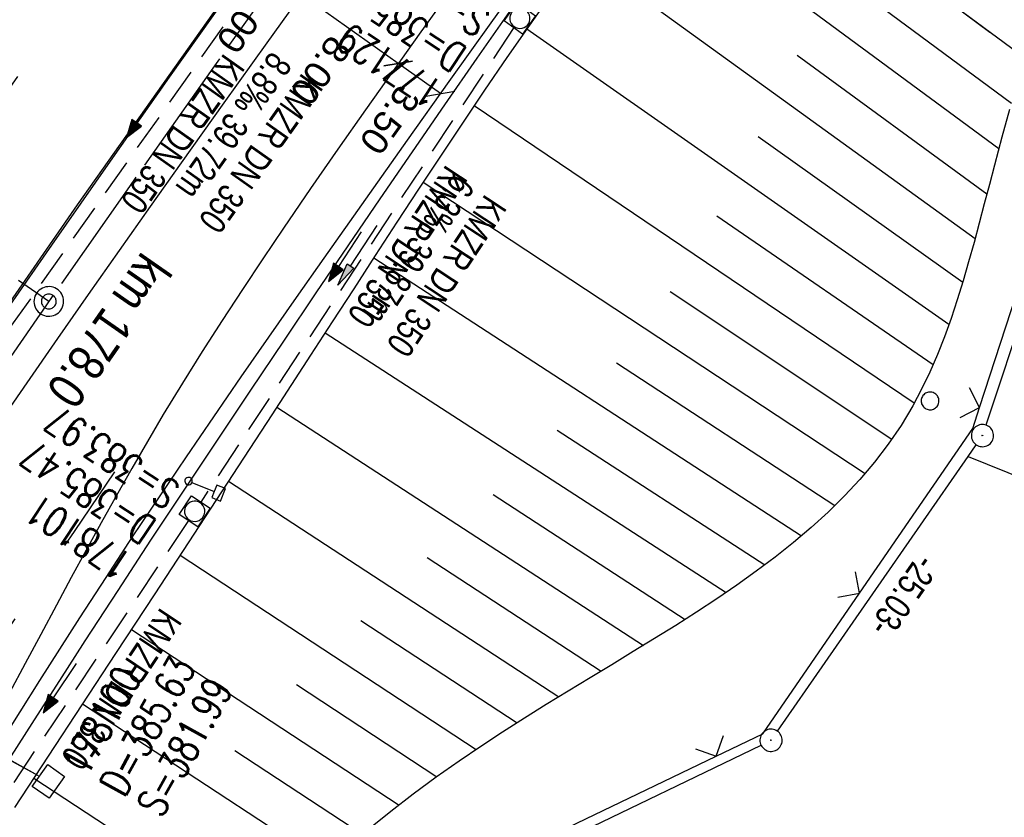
# Model space of a CAD drawing. Extents: x 508366 to 508911, y 448017 to 448810.
# Tile 42 of 46: x 508726 to 508792, y 448626 to 448680. Entities that reach past the tile are written whole.
import ezdxf

# ---------------------------------------------------------------- set-up
doc = ezdxf.new("R2010")
doc.units = 0
doc.header["$LTSCALE"] = 10
doc.header["$MEASUREMENT"] = 0
for name, pattern in [('ACHSE', [5.5, 4, -0.5, 0.5, -0.5]), ('AUSGEZOGEN', [0]), ('LT00', [0]), ('LT02', [0.4, 0.2, -0.2]), ('LT12', [0.4, 0.3, -0.1]), ('LT17', [0.15, 0.1, -0.05]), ('STRICHLINIE2', [0.375, 0.25, -0.125])]:
    doc.linetypes.add(name, pattern=pattern)
doc.layers.get('0').update_dxf_attribs({"linetype": 'LT00'})
for name, color, linetype in [('--EK_FBR', 250, 'LT00'), ('--EK_Halt-Pfeil', 4, 'LT00'), ('--EK_Haltung', 7, 'STRICHLINIE2'), ('--EK_Haltung-Text', 140, 'LT00'), ('--EK_Schacht-Text', 5, 'LT00'), ('--EK_ST-93-1', 30, 'LT17'), ('--EL_DFK_AB_L', 21, 'LT00'), ('--EL_DFK_AB_P', 7, 'LT00'), ('--EL_Halt-Pfeil', 4, 'LT00'), ('--EL_Haltung', 182, 'STRICHLINIE2'), ('--EL_Haltung-Text', 182, 'LT00'), ('-AX-093', 35, 'ACHSE'), ('-ST-93-1', 250, 'LT00'), ('-ST-93-5', 250, 'LT00'), ('ABSTAND', 8, 'LT00'), ('BEMAßUNG', 255, 'Continuous'), ('DFK_AB_L', 21, 'LT00'), ('DFK_AB_P', 7, 'LT00'), ('DFK_KATASTER', 250, 'LT00'), ('DFK_VERMPKT', 252, 'LT00'), ('DL', 182, 'LT12'), ('PFEIL', 140, 'AUSGEZOGEN'), ('V124_BOSCHUNG', 250, 'LT00'), ('V125_AFBR_BAB', 250, 'LT00'), ('V125_BOESCH', 250, 'LT00'), ('V125_BOSCHUNG', 250, 'LT00'), ('V125_GRABEN', 250, 'LT00'), ('V125_H_BORD', 8, 'LT00'), ('V125_KA_MULD', 182, 'LT00'), ('V125_LD_MARK', 250, 'LT00'), ('V125_LG_MARK', 250, 'LT02'), ('V125_SCHILD_K', 1, 'LT00'), ('V125_U_SCHACH', 182, 'LT00'), ('V125_ZAUN', 40, 'LT00')]:
    doc.layers.add(name, color=color, linetype=linetype)
doc.styles.add('Arial', font='ARIAL.TTF')
doc.styles.add('Arial Fett', font='txt', dxfattribs={"width": 0.8})
doc.styles.add('Haltungsbeschriftung', font='ARIAL.TTF', dxfattribs={"width": 0.75})
doc.styles.add('schachtbeschriftung', font='romans.shx', dxfattribs={"width": 0.75, "height": 2})
doc.styles.get("Standard").update_dxf_attribs({"font": 'ARIAL.TTF'})

# ---------------------------------------------------------------- blocks, each defined once
blk = doc.blocks.new('SYMB7010')
at = {"color": 0, "linetype": 'ByBlock'}
for points in [[(-0.031408, 0.499213), (-0.093728, 0.49134), (-0.15457, 0.475719), (-0.212975, 0.452595), (-0.268021, 0.422333), (-0.31884, 0.385411), (-0.36463, 0.342411), (-0.40467, 0.29401), (-0.438329, 0.240973), (-0.465074, 0.184136), (-0.484486, 0.124395), (-0.496256, 0.062692), (-0.5002, 0)], [(-0.5002, 0), (-0.496256, -0.062692), (-0.484486, -0.124395), (-0.465075, -0.184136), (-0.438329, -0.240973), (-0.404671, -0.29401), (-0.36463, -0.342411), (-0.31884, -0.385411), (-0.268021, -0.422333), (-0.212975, -0.452595), (-0.154571, -0.475719), (-0.093728, -0.49134), (-0.031408, -0.499213), (0.031408, -0.499213)], [(0.5002, 0), (0.496256, 0.062692), (0.484485, 0.124395), (0.465074, 0.184136), (0.438329, 0.240973), (0.40467, 0.29401), (0.36463, 0.342411), (0.31884, 0.385411), (0.268021, 0.422333), (0.212975, 0.452595), (0.15457, 0.475719), (0.093728, 0.49134), (0.031408, 0.499213), (-0.031408, 0.499213)], [(0.031408, -0.499213), (0.093728, -0.491341), (0.15457, -0.475719), (0.212975, -0.452595), (0.268021, -0.422333), (0.31884, -0.385411), (0.36463, -0.342411), (0.404671, -0.294011), (0.438329, -0.240974), (0.465075, -0.184136), (0.484486, -0.124395), (0.496256, -0.062692), (0.500201, 0)]]:
    blk.add_lwpolyline(points, dxfattribs=at)
blk = doc.blocks.new('SYMB0003')
at = {"color": 0, "linetype": 'ByBlock'}
for p, q in [((-0.015712, 0), (0.010166, 0.012015)), ((0, -0.021257), (-0.015712, 0)), ((0.010166, 0.012015), (0, -0.021257))]:
    blk.add_line(p, q, dxfattribs=at)
for points in [[(-0.031395, 0.499013), (-0.093691, 0.491144), (-0.154509, 0.475528), (-0.21289, 0.452414), (-0.267913, 0.422164), (-0.318712, 0.385257), (-0.364484, 0.342274), (-0.404509, 0.293893), (-0.438154, 0.240877), (-0.464888, 0.184062), (-0.484292, 0.124345), (-0.496058, 0.062667), (-0.5, 0)], [(0.5, 0), (0.496057, 0.062667), (0.484292, 0.124345), (0.464888, 0.184062), (0.438153, 0.240877), (0.404509, 0.293893), (0.364484, 0.342274), (0.318712, 0.385257), (0.267913, 0.422164), (0.21289, 0.452414), (0.154509, 0.475528), (0.093691, 0.491144), (0.031395, 0.499013), (-0.031395, 0.499013)], [(-0.5, 0), (-0.496058, -0.062667), (-0.484292, -0.124345), (-0.464888, -0.184062), (-0.438154, -0.240877), (-0.404509, -0.293893), (-0.364485, -0.342274), (-0.318712, -0.385257), (-0.267914, -0.422164), (-0.21289, -0.452414), (-0.154509, -0.475529), (-0.093691, -0.491144), (-0.031395, -0.499014), (0.031395, -0.499014)], [(0.031395, -0.499014), (0.093691, -0.491144), (0.154509, -0.475529), (0.21289, -0.452414), (0.267914, -0.422164), (0.318712, -0.385257), (0.364485, -0.342274), (0.404509, -0.293893), (0.438154, -0.240877), (0.464889, -0.184062), (0.484292, -0.124345), (0.496058, -0.062667), (0.5, 0)]]:
    blk.add_lwpolyline(points, dxfattribs=at)
blk = doc.blocks.new('SYMB2')
at = {"color": 0, "linetype": 'ByBlock', "flags": 128}
for points in [[(-0.031395, 0.499013), (-0.093691, 0.491144), (-0.154509, 0.475528), (-0.21289, 0.452414), (-0.267913, 0.422164), (-0.318712, 0.385257), (-0.364484, 0.342274), (-0.404509, 0.293893), (-0.438154, 0.240877), (-0.464888, 0.184062), (-0.484292, 0.124345), (-0.496058, 0.062667), (-0.5, 0)], [(0.5, 0), (0.496057, 0.062667), (0.484292, 0.124345), (0.464888, 0.184062), (0.438153, 0.240877), (0.404509, 0.293893), (0.364484, 0.342274), (0.318712, 0.385257), (0.267913, 0.422164), (0.21289, 0.452414), (0.154509, 0.475528), (0.093691, 0.491144), (0.031395, 0.499013), (-0.031395, 0.499013)], [(-0.5, 0), (-0.496058, -0.062667), (-0.484292, -0.124345), (-0.464888, -0.184062), (-0.438154, -0.240877), (-0.404509, -0.293893), (-0.364485, -0.342274), (-0.318712, -0.385257), (-0.267914, -0.422164), (-0.21289, -0.452414), (-0.154509, -0.475529), (-0.093691, -0.491144), (-0.031395, -0.499014), (0.031395, -0.499014)], [(0.031395, -0.499014), (0.093691, -0.491144), (0.154509, -0.475529), (0.21289, -0.452414), (0.267914, -0.422164), (0.318712, -0.385257), (0.364485, -0.342274), (0.404509, -0.293893), (0.438154, -0.240877), (0.464889, -0.184062), (0.484292, -0.124345), (0.496058, -0.062667), (0.5, 0)]]:
    blk.add_lwpolyline(points, dxfattribs=at)
blk = doc.blocks.new('Pfreil3')
at = {"layer": 'PFEIL'}
blk.add_hatch(color=256, dxfattribs=at).paths.add_polyline_path([(-1.549, 0.273), (-1.549, -0.273), (0, 0)])
for p, q in [((-1.549, 0), (-4.831, 0)), ((-1.549, -0.273), (-1.549, 0.273)), ((-1.549, 0.273), (0, 0)), ((0, 0), (-1.549, -0.273))]:
    blk.add_line(p, q, dxfattribs=at)
blk = doc.blocks.new('SYMB1263')
at = {"color": 0, "linetype": 'ByBlock'}
for p, q in [((0.014231, 0.098982), (-0.014231, 0.098982)), ((-0.014231, -0.098982), (0.014232, -0.098982))]:
    blk.add_line(p, q, dxfattribs=at)
for points in [[(0, 0.1), (0, 0.75), (0.18, 0.75), (0.18, 1), (-0.18, 1), (-0.18, 0.75), (0, 0.75)], [(-0.014231, 0.098982), (-0.041542, 0.090963), (-0.065486, 0.075575), (-0.084125, 0.054064), (-0.095949, 0.028173), (-0.1, 0)], [(-0.1, 0), (-0.095949, -0.028173), (-0.084125, -0.054064), (-0.065486, -0.075575), (-0.041541, -0.090963), (-0.014231, -0.098982)], [(0.1, 0), (0.095949, 0.028173), (0.084125, 0.054064), (0.065486, 0.075575), (0.041541, 0.090963), (0.014231, 0.098982)], [(0.014232, -0.098982), (0.041542, -0.090963), (0.065486, -0.075575), (0.084125, -0.054064), (0.095949, -0.028173), (0.1, 0)]]:
    blk.add_lwpolyline(points, dxfattribs=at)
blk = doc.blocks.new('SYMB0024')
at = {"color": 0, "linetype": 'ByBlock'}
for p, q in [((-0.5, 0.5), (0, 0)), ((0, 0), (0.5, 0.5))]:
    blk.add_line(p, q, dxfattribs=at)
blk = doc.blocks.new('SYMB1210')
at = {"color": 0, "linetype": 'ByBlock'}
blk.add_line((0.018815, -0.179014), (0.055623, -0.17119), dxfattribs=at)
for points in [[(-0.2, -0.2), (-0.2, 0.2), (0.2, 0.2), (0.2, -0.2), (-0.2, -0.2)], [(0.018815, 0.179014), (-0.018815, 0.179014), (-0.055623, 0.17119), (-0.09, 0.155885), (-0.120444, 0.133766), (-0.145623, 0.105801), (-0.164438, 0.073213), (-0.176067, 0.037424), (-0.18, 0)], [(0.18, 0), (0.176067, 0.037424), (0.164438, 0.073213), (0.145623, 0.105801), (0.120444, 0.133766), (0.09, 0.155885), (0.055623, 0.17119), (0.018815, 0.179014)], [(-0.18, 0), (-0.176067, -0.037424), (-0.164438, -0.073213), (-0.145623, -0.105801), (-0.120444, -0.133766), (-0.09, -0.155885), (-0.055623, -0.17119), (-0.018815, -0.179014), (0.018815, -0.179014)], [(0.055623, -0.17119), (0.09, -0.155885), (0.120444, -0.133766), (0.145623, -0.105801), (0.164438, -0.073213), (0.176067, -0.037424), (0.18, 0)]]:
    blk.add_lwpolyline(points, dxfattribs=at)
blk = doc.blocks.new('_Oblique')
at = {"color": 0, "linetype": 'ByBlock', "lineweight": -2}
blk.add_line((-0.5, -0.5), (0.5, 0.5), dxfattribs=at)
blk = doc.blocks.new('SYMB0070')
at = {"color": 0, "linetype": 'ByBlock'}
for p, q in [((-0.5, 0), (0.2, 0)), ((0.5, 0), (0.2, 0.1)), ((0.2, 0.1), (0.2, 0)), ((0.468, 0), (0.21, 0.086)), ((0.21, 0.086), (0.21, -0.086)), ((0.21, -0.086), (0.468, 0)), ((0.22, -0.072), (0.437, 0)), ((0.23, -0.058), (0.405, 0)), ((0.24, -0.045), (0.374, 0)), ((0.342, 0), (0.25, 0.031)), ((0.25, 0.031), (0.25, -0.031)), ((0.25, -0.031), (0.342, 0)), ((0.26, -0.017), (0.31, 0)), ((0.27, -0.003), (0.279, 0))]:
    blk.add_line(p, q, dxfattribs=at)
for points in [[(0.2, 0), (0.2, -0.1), (0.5, 0)], [(0.437, 0), (0.22, 0.072), (0.22, -0.072)], [(0.405, 0), (0.23, 0.058), (0.23, -0.058)], [(0.374, 0), (0.24, 0.045), (0.24, -0.045)], [(0.31, 0), (0.26, 0.017), (0.26, -0.017)], [(0.279, 0), (0.27, 0.003), (0.27, -0.003)]]:
    blk.add_lwpolyline(points, dxfattribs=at)

msp = doc.modelspace()

# ---------------------------------------------------------------- linework, layer by layer
at = {"layer": '--EK_FBR', "color": 2}
for points in [[(508789.824, 448750.717), (508786.067, 448745.698), (508771.843, 448726.472), (508757.47, 448706.792), (508743.579, 448687.553), (508729.456, 448667.609), (508715.295, 448647.154), (508700.427, 448624.898), (508687.452, 448604.877), (508674.014, 448583.308), (508661.318, 448562.04), (508649.445, 448541.184), (508637.956, 448519.937), (508626.469, 448497.705), (508616.197, 448476.875)], [(508724.008, 448652.6), (508726.063, 448655.592), (508728.131, 448658.575), (508730.211, 448661.55), (508732.299, 448664.519), (508734.395, 448667.483), (508736.496, 448670.443), (508739.376, 448674.49), (508742.26, 448678.533), (508745.148, 448682.574)]]:
    msp.add_lwpolyline(points, dxfattribs=at)
at = {"layer": '--EK_FBR'}
msp.add_lwpolyline([(508760.21, 448683.841), (508757.373, 448679.885), (508754.541, 448675.925), (508751.717, 448671.959), (508748.9, 448667.987), (508746.094, 448664.008), (508744.219, 448661.336), (508742.351, 448658.66), (508740.491, 448655.978), (508738.641, 448653.29), (508736.803, 448650.593), (508734.977, 448647.888), (508733.167, 448645.173), (508731.374, 448642.447), (508729.599, 448639.709), (508728.251, 448637.602), (508726.913, 448635.489), (508725.58, 448633.372), (508724.252, 448631.253)], dxfattribs=at)
at = {"layer": '--EK_Haltung'}
for p, q in [((508745.781, 448688.806), (508723.703, 448657.611)), ((508758.915, 448679.562), (508737.788, 448647.534)), ((508736.959, 448646.284), (508715.638, 448614.333)), ((508726.844, 448629.038), (508712.263, 448637.121))]:
    msp.add_line(p, q, dxfattribs=at)
at = {"layer": '--EK_ST-93-1', "ltscale": 2.5}
msp.add_line((508727.531, 448661.076), (508694.643, 448683.844), dxfattribs=at)
at = {"layer": '--EL_DFK_AB_L'}
for p, q in [((508819.235, 448738.952), (508790.785, 448652.729)), ((508789.58, 448650.619), (508790.123, 448651.403)), ((508776.708, 448632.066), (508789.58, 448650.619)), ((508753.95, 448620.68), (508775.605, 448631.123))]:
    msp.add_line(p, q, dxfattribs=at)
at = {"layer": '--EL_Haltung'}
for p, q in [((508745.781, 448688.806), (508723.703, 448657.611)), ((508758.915, 448679.562), (508737.788, 448647.534)), ((508736.959, 448646.284), (508715.638, 448614.333)), ((508726.844, 448629.038), (508712.263, 448637.121))]:
    msp.add_line(p, q, dxfattribs=at)
at = {"layer": '-AX-093', "ltscale": 0.2}
msp.add_lwpolyline([(508791.966, 448749.86), (508790.428, 448747.798), (508784.597, 448739.965), (508778.778, 448732.122), (508772.974, 448724.269), (508767.187, 448716.403), (508761.42, 448708.523), (508755.674, 448700.627), (508749.954, 448692.712), (508744.261, 448684.779), (508738.597, 448676.823), (508732.966, 448668.846), (508727.369, 448660.843), (508721.81, 448652.815), (508716.291, 448644.758), (508710.815, 448636.673), (508705.385, 448628.557), (508700.002, 448620.409)], dxfattribs=at)
at = {"layer": 'BEMAßUNG'}
for p, q in [((508751.11, 448677.143), (508744.59, 448681.791)), ((508753.961, 448675.11), (508751.11, 448677.143))]:
    msp.add_line(p, q, dxfattribs=at)
at = {"layer": 'DFK_AB_L'}
for p, q in [((508819.235, 448738.952), (508790.785, 448652.729)), ((508789.58, 448650.619), (508790.123, 448651.403)), ((508776.708, 448632.066), (508789.58, 448650.619)), ((508753.95, 448620.68), (508775.605, 448631.123))]:
    msp.add_line(p, q, dxfattribs=at)
at = {"layer": 'DFK_KATASTER'}
msp.add_line((508789.58, 448650.619), (508820.981, 448637.829), dxfattribs=at)
at = {"layer": 'DL'}
msp.add_line((508726.844, 448629.038), (508712.263, 448637.121), dxfattribs=at)
at = {"layer": 'V124_BOSCHUNG'}
msp.add_line((508770.648, 448694.392), (508791.053, 448679.267), dxfattribs=at)
at = {"layer": 'V125_AFBR_BAB', "color": 0}
for points in [[(508789.824, 448750.717), (508786.067, 448745.698), (508771.843, 448726.472), (508757.47, 448706.792), (508743.579, 448687.553), (508729.456, 448667.609), (508715.295, 448647.154), (508700.427, 448624.898), (508687.452, 448604.877), (508674.014, 448583.308), (508661.318, 448562.04), (508649.445, 448541.184), (508637.956, 448519.937), (508626.469, 448497.705), (508616.197, 448476.875)], [(508724.008, 448652.6), (508726.063, 448655.592), (508728.131, 448658.575), (508730.211, 448661.55), (508732.299, 448664.519), (508734.395, 448667.483), (508736.496, 448670.443), (508739.376, 448674.49), (508742.26, 448678.533), (508745.148, 448682.574)]]:
    msp.add_lwpolyline(points, dxfattribs=at)
at = {"layer": 'V125_AFBR_BAB'}
msp.add_lwpolyline([(508760.21, 448683.841), (508757.373, 448679.885), (508754.541, 448675.925), (508751.717, 448671.959), (508748.9, 448667.987), (508746.094, 448664.008), (508744.219, 448661.336), (508742.351, 448658.66), (508740.491, 448655.978), (508738.641, 448653.29), (508736.803, 448650.593), (508734.977, 448647.888), (508733.167, 448645.173), (508731.374, 448642.447), (508729.599, 448639.709), (508728.251, 448637.602), (508726.913, 448635.489), (508725.58, 448633.372), (508724.252, 448631.253)], dxfattribs=at)
at = {"layer": 'V125_BOESCH'}
msp.add_lwpolyline([(508792.384, 448674.038), (508791.868, 448672.17), (508791.361, 448670.288), (508791.018, 448668.983), (508790.676, 448667.675), (508790.331, 448666.366), (508789.98, 448665.059), (508789.618, 448663.76), (508789.242, 448662.47), (508788.846, 448661.194), (508788.427, 448659.936), (508787.982, 448658.698), (508787.505, 448657.485), (508786.993, 448656.3), (508786.441, 448655.147), (508785.846, 448654.029), (508785.053, 448652.709), (508784.191, 448651.444), (508783.265, 448650.23), (508782.278, 448649.063), (508781.234, 448647.941), (508780.136, 448646.858), (508778.988, 448645.812), (508777.794, 448644.799), (508776.556, 448643.814), (508775.279, 448642.855), (508773.965, 448641.918), (508772.619, 448640.999), (508771.245, 448640.095), (508769.845, 448639.201), (508768.423, 448638.314), (508766.983, 448637.431), (508765.529, 448636.548), (508764.063, 448635.66), (508762.59, 448634.765), (508761.112, 448633.859), (508759.635, 448632.937), (508758.16, 448631.997), (508756.692, 448631.035), (508755.235, 448630.047), (508753.674, 448628.946), (508752.135, 448627.811), (508750.621, 448626.643), (508749.139, 448625.442)], dxfattribs=at)
at = {"layer": 'V125_BOSCHUNG'}
for p, q in [((508770.648, 448694.392), (508793.377, 448677.544)), ((508767.052, 448689.538), (508791.66, 448671.403)), ((508763.428, 448684.586), (508790.051, 448665.32)), ((508780.679, 448683.222), (508792.506, 448674.472)), ((508759.796, 448679.487), (508788.288, 448659.538)), ((508778.046, 448677.711), (508790.851, 448668.345)), ((508756.238, 448674.301), (508785.951, 448654.22)), ((508775.41, 448672.216), (508789.215, 448662.383)), ((508752.799, 448669.133), (508782.632, 448649.469)), ((508772.611, 448666.855), (508787.221, 448656.816)), ((508749.458, 448664.017), (508778.327, 448645.244)), ((508769.464, 448661.742), (508784.428, 448651.779)), ((508746.181, 448658.959), (508773.243, 448641.421)), ((508765.856, 448656.933), (508780.594, 448647.3)), ((508742.93, 448653.949), (508767.672, 448637.852)), ((508761.841, 448652.385), (508775.87, 448643.293)), ((508739.667, 448648.946), (508761.961, 448634.381)), ((508757.525, 448648.032), (508770.493, 448639.612)), ((508736.397, 448643.948), (508756.386, 448630.83)), ((508753.058, 448643.782), (508764.817, 448636.117)), ((508748.588, 448639.536), (508759.142, 448632.626)), ((508733.107, 448638.931), (508751.173, 448627.075)), ((508744.241, 448635.212), (508753.729, 448628.985)), ((508729.815, 448633.914), (508746.387, 448623.039)), ((508740.092, 448630.758), (508748.723, 448625.094)), ((508726.525, 448628.897), (508742.096, 448618.678))]:
    msp.add_line(p, q, dxfattribs=at)
at = {"layer": 'V125_GRABEN'}
for points in [[(508761.494, 448681.893), (508759.973, 448679.74), (508758.448, 448677.544), (508756.939, 448675.337), (508755.444, 448673.12), (508753.962, 448670.895), (508752.489, 448668.663), (508751.025, 448666.425), (508749.566, 448664.183), (508748.111, 448661.939), (508746.657, 448659.694), (508745.203, 448657.449), (508742.581, 448653.413), (508739.952, 448649.382), (508737.317, 448645.354), (508734.68, 448641.329), (508732.04, 448637.305), (508729.766, 448633.84), (508727.493, 448630.373), (508725.222, 448626.906)], [(508724.853, 448630.158), (508726.56, 448632.826), (508728.271, 448635.492), (508729.988, 448638.153), (508732.201, 448641.556), (508734.426, 448644.95), (508736.663, 448648.337), (508738.911, 448651.718), (508741.167, 448655.092), (508743.43, 448658.462), (508745.579, 448661.65), (508747.735, 448664.833), (508749.898, 448668.012), (508752.071, 448671.184), (508754.253, 448674.349), (508756.447, 448677.506), (508758.654, 448680.654)]]:
    msp.add_lwpolyline(points, dxfattribs=at)
at = {"layer": 'V125_H_BORD'}
msp.add_lwpolyline([(508700.514, 448624.813), (508704.333, 448630.583), (508708.177, 448636.338), (508712.044, 448642.076), (508715.934, 448647.8), (508719.844, 448653.509), (508723.775, 448659.204), (508727.725, 448664.886), (508731.694, 448670.555), (508735.679, 448676.212), (508739.681, 448681.858), (508743.698, 448687.493), (508747.893, 448693.345), (508752.101, 448699.187), (508756.324, 448705.019), (508760.559, 448710.841), (508764.806, 448716.655), (508769.064, 448722.461), (508773.331, 448728.26), (508777.608, 448734.052), (508781.893, 448739.838), (508786.186, 448745.618), (508789.952, 448750.666)], dxfattribs=at)
at = {"layer": 'V125_LD_MARK'}
msp.add_lwpolyline([(508754.527, 448681.919), (508752.641, 448679.291), (508750.764, 448676.656), (508748.897, 448674.014), (508747.043, 448671.363), (508745.202, 448668.703), (508743.376, 448666.031), (508741.978, 448663.96), (508740.594, 448661.88), (508739.226, 448659.789), (508737.879, 448657.686), (508736.554, 448655.568), (508735.256, 448653.435), (508734.184, 448651.623), (508733.13, 448649.8), (508732.092, 448647.968), (508731.068, 448646.127), (508730.055, 448644.28), (508729.051, 448642.428), (508728.053, 448640.572), (508726.997, 448638.599), (508725.941, 448636.626), (508724.883, 448634.655)], dxfattribs=at)
at = {"layer": 'V125_LG_MARK', "ltscale": 3, "flags": 128}
for points in [[(508781.869, 448753.899), (508779.697, 448750.971), (508776.141, 448746.174), (508772.586, 448741.377), (508769.03, 448736.579), (508765.473, 448731.783), (508763.099, 448728.584), (508760.725, 448725.383), (508758.354, 448722.181), (508755.988, 448718.976), (508753.629, 448715.766), (508751.278, 448712.549), (508748.948, 448709.34), (508746.627, 448706.125), (508744.313, 448702.904), (508742.006, 448699.679), (508739.703, 448696.45), (508737.403, 448693.219), (508734.646, 448689.339), (508731.893, 448685.457), (508729.146, 448681.571), (508726.407, 448677.679), (508723.676, 448673.781), (508718.627, 448666.515), (508713.614, 448659.223), (508708.64, 448651.905), (508706.258, 448648.372), (508703.883, 448644.834), (508701.513, 448641.292), (508699.146, 448637.748), (508696.782, 448634.203)], [(508731.961, 448649.572), (508729.236, 448645.551), (508726.511, 448641.53), (508724.263, 448638.212), (508722.017, 448634.893), (508719.773, 448631.572), (508717.534, 448628.249), (508715.301, 448624.921), (508712.483, 448620.7), (508709.678, 448616.471), (508706.887, 448612.233), (508704.111, 448607.984), (508701.352, 448603.725), (508698.611, 448599.453), (508695.89, 448595.17), (508692.896, 448590.404), (508689.926, 448585.623), (508686.98, 448580.827), (508684.057, 448576.017), (508681.156, 448571.194), (508678.275, 448566.358), (508674.118, 448559.299), (508670.002, 448552.215), (508665.927, 448545.108), (508661.892, 448537.978), (508659.913, 448534.446), (508657.945, 448530.908), (508655.99, 448527.364), (508654.047, 448523.812), (508652.12, 448520.252), (508650.208, 448516.684), (508648.313, 448513.107), (508646.631, 448509.895), (508644.961, 448506.676), (508643.301, 448503.452), (508641.65, 448500.223), (508640.005, 448496.991), (508638.365, 448493.757), (508636.726, 448490.522)]]:
    msp.add_lwpolyline(points, dxfattribs=at)
at = {"layer": 'V125_U_SCHACH'}
msp.add_lwpolyline([(508727.562, 448627.529), (508726.418, 448628.337), (508727.457, 448629.807), (508728.601, 448628.999), (508727.562, 448627.529)], dxfattribs=at)
at = {"layer": 'V125_ZAUN'}
for p, q in [((508790.36, 448653.92), (508794.992, 448668.187)), ((508759.056, 448623.883), (508772.579, 448630.374))]:
    msp.add_line(p, q, dxfattribs=at)
for points in [[(508782.244, 448641.371), (508789.9, 448652.505), (508790.36, 448653.92)], [(508772.579, 448630.374), (508775.717, 448631.88), (508782.244, 448641.371)]]:
    msp.add_lwpolyline(points, dxfattribs=at)

# ---------------------------------------------------------------- block references
at = {"layer": '--EK_Halt-Pfeil', "yscale": 4, "zscale": 4}
for p, xscale, rotation in [((508733.926, 448673.785), 4.000000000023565, 234.7126100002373), ((508747.517, 448664.099), 4.000000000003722, 236.589719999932)]:
    msp.add_blockref('SYMB0070', p, dxfattribs=dict(at, xscale=xscale, rotation=rotation))
at = {"layer": '--EL_DFK_AB_P', "xscale": 1.500000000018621, "yscale": 1.5, "zscale": 1.5, "rotation": 264.7377099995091}
for p in [(508790.55, 448652.02), (508776.28, 448631.448)]:
    msp.add_blockref('SYMB0003', p, dxfattribs=at)
at = {"layer": '--EL_Halt-Pfeil', "yscale": 4, "zscale": 4}
for p, xscale, rotation in [((508733.926, 448673.785), 4.000000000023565, 234.7126100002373), ((508747.517, 448664.099), 4.000000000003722, 236.589719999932), ((508728.269, 448634.975), 3.999999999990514, 236.2846500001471)]:
    msp.add_blockref('SYMB0070', p, dxfattribs=dict(at, xscale=xscale, rotation=rotation))
at = {"layer": '-ST-93-1', "rotation": 274.1956499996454}
msp.add_blockref('SYMB2', (508727.531, 448661.076), dxfattribs=at)
at = {"layer": '-ST-93-5', "xscale": 1.999999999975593, "yscale": 2, "zscale": 2, "rotation": 274.1956499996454}
msp.add_blockref('SYMB2', (508727.531, 448661.076), dxfattribs=at)
at = {"layer": 'BEMAßUNG', "xscale": 1.4, "yscale": 1.4, "zscale": 1.4}
for p, rotation in [((508751.11, 448677.143), 144.5148148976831), ((508751.11, 448677.143), 324.5148148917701), ((508753.961, 448675.11), 324.5148148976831)]:
    msp.add_blockref('_Oblique', p, dxfattribs=dict(at, rotation=rotation))
at = {"layer": 'DFK_AB_P', "xscale": 1.500000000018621, "yscale": 1.5, "zscale": 1.5, "rotation": 264.7377099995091}
for p in [(508790.55, 448652.02), (508776.28, 448631.448)]:
    msp.add_blockref('SYMB0003', p, dxfattribs=at)
at = {"layer": 'DFK_VERMPKT', "xscale": 1.200000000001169, "yscale": 1.200000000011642, "zscale": 1.2, "rotation": 264.7377100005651}
msp.add_blockref('SYMB7010', (508787.01, 448654.359), dxfattribs=at)
at = {"layer": 'PFEIL', "rotation": 236.6758072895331}
msp.add_blockref('Pfreil3', (508747.039, 448662.17), dxfattribs=at)
at = {"layer": 'V125_KA_MULD', "yscale": 3.799999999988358, "zscale": 3.8}
for p, xscale, rotation in [((508759.328, 448680.19), 3.799999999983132, 54.45751537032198), ((508737.375, 448646.909), 3.800000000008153, 236.5533751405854)]:
    msp.add_blockref('SYMB1210', p, dxfattribs=dict(at, xscale=xscale, rotation=rotation))
at = {"layer": 'V125_SCHILD_K', "xscale": 2.499999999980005, "yscale": 2.5, "zscale": 2.5, "rotation": 248.1983999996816}
msp.add_blockref('SYMB1263', (508736.96, 448648.947), dxfattribs=at)
at = {"layer": 'V125_ZAUN', "yscale": 2.099999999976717, "zscale": 2.1}
for p, xscale, rotation in [((508790.36, 448653.92), 2.100000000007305, 72.0129400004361), ((508782.244, 448641.371), 2.100000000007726, 55.48713999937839), ((508772.579, 448630.374), 2.100000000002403, 25.6398399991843)]:
    msp.add_blockref('SYMB0024', p, dxfattribs=dict(at, xscale=xscale, rotation=rotation))

# ---------------------------------------------------------------- texts
at = {"layer": '--EK_Haltung-Text', "style": 'Haltungsbeschriftung', "width": 0.75}
for s, rotation, p in [('8.8‰ 39.72m', -125.28739, (508742.558, 448678.047)), ('KMZR DN 350', -125.28739, (508744.648, 448676.567)), ('6.3‰ 39.87m', -123.41028, (508754.866, 448669.797)), ('KMZR DN 350', -123.41028, (508757.003, 448668.386))]:
    msp.add_text(s, height=1.8, rotation=rotation, dxfattribs=at).set_placement(p)
at = {"layer": '--EK_Schacht-Text', "style": 'schachtbeschriftung', "width": 0.75}
for s, rotation, p in [('S=384.22', -213.41028, (508757.454, 448680.525)), ('D=385.77', -213.41028, (508755.868, 448678.121)), ('177129', -213.41028, (508754.282, 448675.718)), ('S=383.97', -213.71535, (508736.514, 448648.622)), ('D=385.47', -213.71535, (508734.915, 448646.227)), ('178101', -213.71535, (508733.316, 448643.832)), ('178100', 60.99359, (508730.105, 448628.92)), ('D=385.63', 60.99359, (508732.624, 448627.524)), ('S=381.99', 60.99359, (508735.143, 448626.127))]:
    msp.add_text(s, height=2, rotation=rotation, dxfattribs=at).set_placement(p)
at = {"layer": '--EL_Haltung-Text', "style": 'Haltungsbeschriftung', "width": 0.75}
for rotation, p in [(-125.28739, (508739.371, 448677.89)), (-123.41028, (508754.365, 448670.372)), (-123.71535, (508735.086, 448640.481))]:
    msp.add_text('KMZR DN 350', height=1.8, rotation=rotation, dxfattribs=at).set_placement(p)
at = {"layer": '-ST-93-5', "style": 'Arial Fett', "width": 0.8}
msp.add_text('km 178.0', height=2.5, rotation=-124.84334, dxfattribs=at).set_placement((508733.834, 448664.522))
at = {"layer": 'ABSTAND', "width": 0.75}
msp.add_text('-25.03-', height=1.8, rotation=-124.75169, dxfattribs=at).set_placement((508786.232, 448644.123))
at = {"layer": 'BEMAßUNG', "char_height": 1.8, "attachment_point": 5, "rotation": 234.51481, "style": 'Arial'}
for s, insert in [('\\A1;4.00', (508740.885, 448680.17)), ('\\A1;8.00', (508745.857, 448676.668)), ('\\A1;3.50', (508750.542, 448673.33))]:
    msp.add_mtext(s, dxfattribs=dict(at, insert=insert))

doc.saveas('drawing.dxf')
